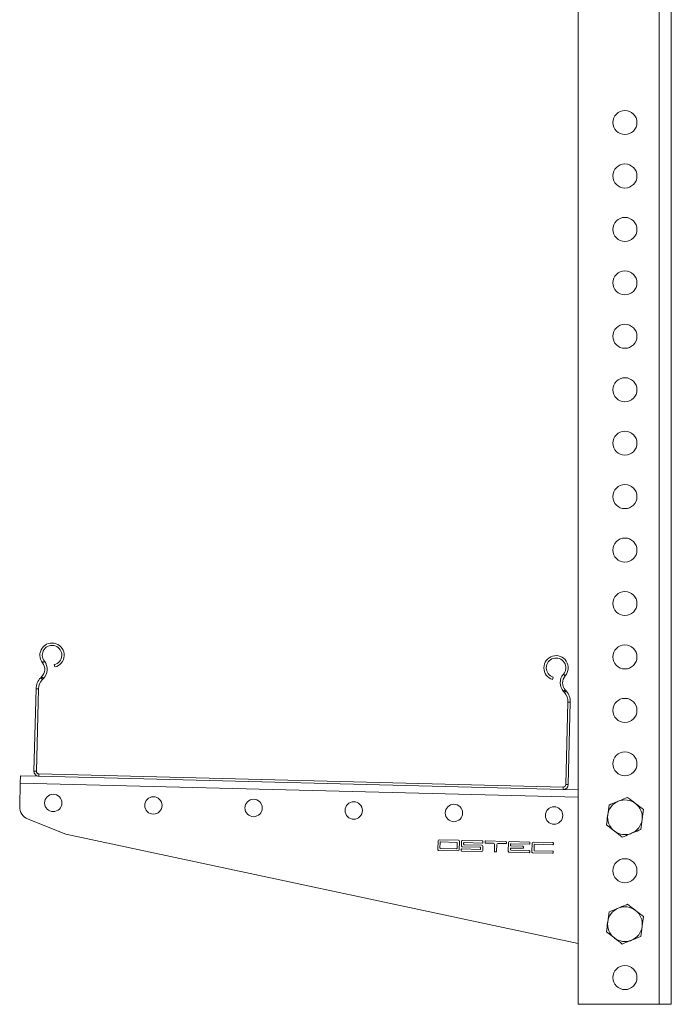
# Model space of a CAD drawing. Header units: millimetres. Extents: x -2 to 1106, y -1683 to -75.
# Tile 5 of 7: x -2 to 242, y -812 to -443. Entities that reach past the tile are written whole.
import ezdxf

# ---------------------------------------------------------------- set-up
doc = ezdxf.new("R2010")
doc.units = ezdxf.units.MM

msp = doc.modelspace()

# ---------------------------------------------------------------- linework, layer by layer
at = {"color": 7, "linetype": 'Continuous', "lineweight": 15}
for p, q in [((207.46, -811.72), (207.46, -411.72)), ((237.81, -411.72), (237.81, -811.72)), ((242.31, -811.72), (242.31, -411.72)), ((7.01, -683.88), (7.72, -683.32)), ((11.65, -685.48), (11.44, -684.61)), ((202.61, -688.77), (201.93, -688.18)), ((6.7, -689.18), (6.35, -689.53)), ((6.35, -689.53), (6.99, -690.17)), ((7.34, -689.82), (6.7, -689.18)), ((7.34, -689.82), (6.99, -690.17)), ((198.14, -689.28), (197.89, -690.14)), ((4.6, -693.62), (3.82, -724.45)), ((5.5, -693.65), (4.6, -693.62)), ((5.5, -693.65), (4.72, -724.48)), ((202.65, -694.08), (201.98, -694.68)), ((202.32, -695.05), (201.98, -694.68)), ((202.32, -695.05), (202.99, -694.45)), ((202.99, -694.45), (202.65, -694.08)), ((202.86, -729.43), (203.63, -698.6)), ((204.53, -698.62), (203.63, -698.6)), ((203.76, -729.45), (204.53, -698.62)), ((3.82, -724.45), (4.72, -724.48)), ((5.7, -725.5), (5.68, -726.4)), ((5.7, -725.5), (201.84, -730.41)), ((-1.29, -728.93), (-1.51, -737.68)), ((-1.29, -728.93), (-1.22, -726.23)), ((-1.22, -726.23), (5.68, -726.4)), ((5.68, -726.4), (201.81, -731.31)), ((202.86, -729.43), (203.76, -729.45)), ((201.81, -731.31), (201.84, -730.41)), ((201.81, -731.31), (207.46, -731.45)), ((231.9, -738.86), (228.92, -736.57)), ((219.01, -737.15), (218.52, -740.87)), ((1.66, -742.45), (15.78, -748)), ((230.91, -746.3), (231.41, -742.58)), ((15.78, -748), (207.46, -789)), ((218.02, -744.59), (221, -746.88)), ((155.02, -750.54), (154.94, -753.74)), ((162.63, -750.33), (155.43, -750.15)), ((155.8, -751.16), (155.75, -753.16)), ((162.01, -751.12), (156.01, -750.97)), ((162.15, -753.32), (162.2, -751.32)), ((162.94, -753.94), (163.02, -750.74)), ((163.82, -750.76), (163.78, -752.36)), ((171.62, -750.56), (164.23, -750.37)), ((164.59, -751.78), (164.6, -751.38)), ((164.81, -751.19), (171.6, -751.36)), ((171.81, -751.16), (171.82, -750.76)), ((172.62, -750.78), (172.61, -751.18)), ((172.8, -751.39), (175.8, -751.46)), ((180.42, -750.78), (172.82, -750.59)), ((177.4, -751.5), (180.4, -751.58)), ((180.61, -751.38), (180.62, -750.98)), ((181.41, -751.2), (181.33, -754.4)), ((189.22, -751), (181.82, -750.81)), ((182.4, -751.63), (189.2, -751.8)), ((189.4, -751.6), (189.41, -751.2)), ((190.21, -751.42), (190.13, -754.62)), ((198.02, -751.22), (190.62, -751.03)), ((198.2, -751.82), (198.21, -751.42)), ((155.33, -754.15), (162.53, -754.33)), ((155.95, -753.37), (161.95, -753.52)), ((163.74, -753.76), (163.73, -754.16)), ((163.93, -754.37), (171.32, -754.55)), ((170.74, -753.74), (163.95, -753.57)), ((164.17, -752.77), (170.76, -752.94)), ((171.38, -752.15), (164.79, -751.99)), ((170.96, -753.14), (170.95, -753.54)), ((171.73, -754.16), (171.77, -752.56)), ((176.19, -751.87), (176.13, -754.47)), ((176.32, -754.68), (176.72, -754.69)), ((176.93, -754.49), (176.99, -751.89)), ((181.72, -754.81), (189.12, -755)), ((182.15, -753.82), (182.16, -753.42)), ((182.19, -752.22), (182.2, -751.82)), ((189.14, -754.2), (182.34, -754.03)), ((182.36, -753.23), (186.76, -753.34)), ((186.78, -752.54), (182.38, -752.43)), ((186.96, -753.14), (186.97, -752.74)), ((189.32, -754.8), (189.33, -754.4)), ((190.52, -755.03), (197.92, -755.22)), ((190.94, -754.04), (190.99, -752.04)), ((197.94, -754.42), (191.14, -754.25)), ((191.2, -751.85), (198, -752.02)), ((198.12, -755.02), (198.13, -754.62)), ((219.01, -777.15), (218.52, -780.87)), ((231.9, -778.86), (228.92, -776.57)), ((218.02, -784.59), (221, -786.88)), ((230.91, -786.3), (231.41, -782.58)), ((237.81, -811.72), (207.46, -811.72)), ((242.31, -811.72), (237.81, -811.72))]:
    msp.add_line(p, q, dxfattribs=at)
at = {"color": 8, "linetype": 'Continuous', "lineweight": 15}
msp.add_line((-1.29, -728.93), (207.46, -734.15), dxfattribs=at)
at = {"color": 7, "linetype": 'Continuous', "lineweight": 15}
for centre in [(11.03, -736.37), (48.52, -737.31), (86.01, -738.25), (123.49, -739.19), (160.98, -740.12), (198.47, -741.06)]:
    msp.add_circle(centre, 3.25, dxfattribs=at)
for centre, radius, start, end in [((224.96, -481.72), 4.5, 0, 180), ((224.96, -481.72), 4.5, 180, 0), ((224.96, -501.72), 4.5, 0, 180), ((224.96, -501.72), 4.5, 180, 0), ((224.96, -521.72), 4.5, 0, 180), ((224.96, -521.72), 4.5, 180, 0), ((224.96, -541.72), 4.5, 0, 180), ((224.96, -541.72), 4.5, 180, 0), ((224.96, -561.72), 4.5, 360, 180), ((224.96, -561.72), 4.5, 180, 360), ((224.96, -581.72), 4.5, 360, 180), ((224.96, -581.72), 4.5, 180, 360), ((224.96, -601.72), 4.5, 0, 180), ((224.96, -601.72), 4.5, 180, 0), ((224.96, -621.72), 4.5, 0, 180), ((224.96, -621.72), 4.5, 180, 0), ((224.96, -641.72), 4.5, 0, 180), ((224.96, -641.72), 4.5, 180, 0), ((224.96, -661.72), 4.5, 0, 180), ((224.96, -661.72), 4.5, 180, 0), ((10.59, -681.06), 4.55, 283.5675, 218.2499), ((10.59, -681.06), 3.65, 283.5675, 218.2499), ((224.96, -681.72), 4.5, 0, 180), ((199.18, -685.78), 4.55, 318.885, 253.5675), ((224.96, -681.72), 4.5, 180, 0), ((3.87, -686.35), 4, 315.0317, 38.2499), ((3.87, -686.35), 4.9, 315.0317, 38.2499), ((199.18, -685.78), 3.65, 318.885, 253.5675), ((205.62, -691.4), 4.9, 138.885, 222.1033), ((205.62, -691.4), 4, 138.885, 222.1033), ((10.59, -693.77), 6, 135.0317, 178.5675), ((10.59, -693.77), 5.1, 135.0317, 178.5675), ((198.53, -698.47), 5.1, 358.5675, 42.1033), ((198.53, -698.47), 6, 358.5675, 42.1033), ((224.96, -701.72), 4.5, 360, 180), ((224.96, -701.72), 4.5, 180, 360), ((224.96, -721.72), 4.5, 0, 180), ((224.96, -721.72), 4.5, 180, 0), ((5.72, -724.5), 1.9, 178.5675, 268.5675), ((5.72, -724.5), 1, 178.5675, 268.5675), ((201.86, -729.41), 1.9, 268.5675, 358.5675), ((201.86, -729.41), 1, 268.5675, 358.5675), ((224.96, -741.72), 6.5, 112.4483, 172.4483), ((224.96, -741.72), 6.5, 52.4483, 112.4483), ((224.96, -741.72), 6.5, 352.4483, 52.4483), ((3.49, -737.8), 5, 178.5675, 248.5675), ((224.96, -741.72), 6.5, 172.4483, 232.4483), ((224.96, -741.72), 6.5, 292.4483, 352.4483), ((224.96, -741.72), 6.5, 232.4483, 292.4483), ((155.42, -750.55), 0.4, 88.5675, 178.5675), ((156, -751.17), 0.2, 88.5675, 178.5675), ((162, -751.32), 0.2, 358.5675, 88.5675), ((162.62, -750.73), 0.4, 358.5675, 88.5675), ((164.22, -750.77), 0.4, 88.5675, 178.5675), ((164.8, -751.39), 0.2, 88.5675, 178.5675), ((171.61, -751.16), 0.2, 268.5675, 358.5675), ((171.62, -750.76), 0.2, 358.5675, 88.5675), ((172.81, -751.19), 0.2, 178.5675, 268.5675), ((172.82, -750.79), 0.2, 88.5675, 178.5675), ((175.79, -751.86), 0.4, 358.5675, 88.5675), ((177.39, -751.9), 0.4, 88.5675, 178.5675), ((180.41, -751.38), 0.2, 268.5675, 358.5675), ((180.42, -750.98), 0.2, 358.5675, 88.5675), ((181.81, -751.21), 0.4, 88.5675, 178.5675), ((182.4, -751.83), 0.2, 88.5675, 178.5675), ((189.2, -751.6), 0.2, 268.5675, 358.5675), ((189.21, -751.2), 0.2, 358.5675, 88.5675), ((190.61, -751.43), 0.4, 88.5675, 178.5675), ((198.01, -751.42), 0.2, 358.5675, 88.5675), ((155.34, -753.75), 0.4, 178.5675, 268.5675), ((155.95, -753.17), 0.2, 178.5675, 268.5675), ((161.95, -753.32), 0.2, 268.5675, 358.5675), ((162.54, -753.93), 0.4, 268.5675, 358.5675), ((163.93, -754.17), 0.2, 178.5675, 268.5675), ((163.94, -753.77), 0.2, 88.5675, 178.5675), ((164.18, -752.37), 0.4, 178.5675, 268.5675), ((164.79, -751.79), 0.2, 178.5675, 268.5675), ((170.75, -753.54), 0.2, 268.5675, 358.5675), ((170.76, -753.14), 0.2, 358.5675, 88.5675), ((171.33, -754.15), 0.4, 268.5675, 358.5675), ((171.37, -752.55), 0.4, 358.5675, 88.5675), ((176.33, -754.48), 0.2, 178.5675, 268.5675), ((176.73, -754.49), 0.2, 268.5675, 358.5675), ((181.73, -754.41), 0.4, 178.5675, 268.5675), ((182.35, -753.83), 0.2, 178.5675, 268.5675), ((182.36, -753.43), 0.2, 88.5675, 178.5675), ((182.39, -752.23), 0.2, 178.5675, 268.5675), ((186.76, -753.14), 0.2, 268.5675, 358.5675), ((186.77, -752.74), 0.2, 358.5675, 88.5675), ((189.12, -754.8), 0.2, 268.5675, 358.5675), ((189.13, -754.4), 0.2, 358.5675, 88.5675), ((190.53, -754.63), 0.4, 178.5675, 268.5675), ((191.14, -754.05), 0.2, 178.5675, 268.5675), ((191.19, -752.05), 0.2, 88.5675, 178.5675), ((197.92, -755.02), 0.2, 268.5675, 358.5675), ((197.93, -754.62), 0.2, 358.5675, 88.5675), ((198, -751.82), 0.2, 268.5675, 358.5675), ((224.96, -761.72), 4.5, 0, 180), ((224.96, -761.72), 4.5, 180, 0), ((224.96, -781.72), 6.5, 112.4483, 172.4483), ((224.96, -781.72), 6.5, 52.4483, 112.4483), ((224.96, -781.72), 6.5, 352.4483, 52.4483), ((224.96, -781.72), 6.5, 172.4483, 232.4483), ((224.96, -781.72), 6.5, 292.4483, 352.4483), ((224.96, -781.72), 6.5, 232.4483, 292.4483), ((224.96, -801.72), 4.5, 360, 180), ((224.96, -801.72), 4.5, 180, 360)]:
    msp.add_arc(centre, radius, start, end, dxfattribs=at)
for points, knots in [([(222.48, -735.72), (222.2, -735.83), (221.02, -736.32), (219.88, -736.79), (219.01, -737.15)], [0, 0, 0, 0, 0.241851, 1, 1, 1, 1]), ([(225.95, -734.28), (225.7, -734.39), (224.57, -734.85), (223.39, -735.34), (222.48, -735.72)], [0, 0, 0, 0, 0.2237133, 1, 1, 1, 1]), ([(228.92, -736.57), (228.85, -736.52), (227.85, -735.74), (226.86, -734.99), (225.95, -734.28)], [0, 0, 0, 0, 0.070215, 1, 1, 1, 1]), ([(231.41, -742.58), (231.42, -742.49), (231.58, -741.23), (231.75, -740), (231.9, -738.86)], [0, 0, 0, 0, 0.0702148, 1, 1, 1, 1]), ([(218.52, -740.87), (218.51, -740.96), (218.34, -742.21), (218.18, -743.45), (218.02, -744.59)], [0, 0, 0, 0, 0.070215, 1, 1, 1, 1]), ([(221, -746.88), (221.07, -746.93), (222.08, -747.7), (223.06, -748.46), (223.98, -749.16)], [0, 0, 0, 0, 0.070215, 1, 1, 1, 1]), ([(223.98, -749.16), (224.84, -748.81), (225.99, -748.33), (227.16, -747.85), (227.44, -747.73)], [0, 0, 0, 0, 0.758149, 1, 1, 1, 1]), ([(227.44, -747.73), (228.36, -747.35), (229.53, -746.87), (230.66, -746.4), (230.91, -746.3)], [0, 0, 0, 0, 0.776287, 1, 1, 1, 1]), ([(222.48, -775.72), (222.2, -775.83), (221.02, -776.32), (219.88, -776.79), (219.01, -777.15)], [0, 0, 0, 0, 0.241851, 1, 1, 1, 1]), ([(225.95, -774.28), (225.7, -774.39), (224.57, -774.85), (223.39, -775.34), (222.48, -775.72)], [0, 0, 0, 0, 0.2237133, 1, 1, 1, 1]), ([(228.92, -776.57), (228.85, -776.52), (227.85, -775.74), (226.86, -774.99), (225.95, -774.28)], [0, 0, 0, 0, 0.070215, 1, 1, 1, 1]), ([(218.52, -780.87), (218.51, -780.96), (218.34, -782.21), (218.18, -783.45), (218.02, -784.59)], [0, 0, 0, 0, 0.070215, 1, 1, 1, 1]), ([(231.41, -782.58), (231.42, -782.49), (231.58, -781.23), (231.75, -780), (231.9, -778.86)], [0, 0, 0, 0, 0.0702148, 1, 1, 1, 1]), ([(221, -786.88), (221.07, -786.93), (222.08, -787.7), (223.06, -788.46), (223.98, -789.16)], [0, 0, 0, 0, 0.070215, 1, 1, 1, 1]), ([(223.98, -789.16), (224.84, -788.81), (225.99, -788.33), (227.16, -787.85), (227.44, -787.73)], [0, 0, 0, 0, 0.758149, 1, 1, 1, 1]), ([(227.44, -787.73), (228.36, -787.35), (229.53, -786.87), (230.66, -786.4), (230.91, -786.3)], [0, 0, 0, 0, 0.776287, 1, 1, 1, 1])]:
    msp.add_open_spline(points, degree=3, knots=knots, dxfattribs=at)

doc.saveas('drawing.dxf')
